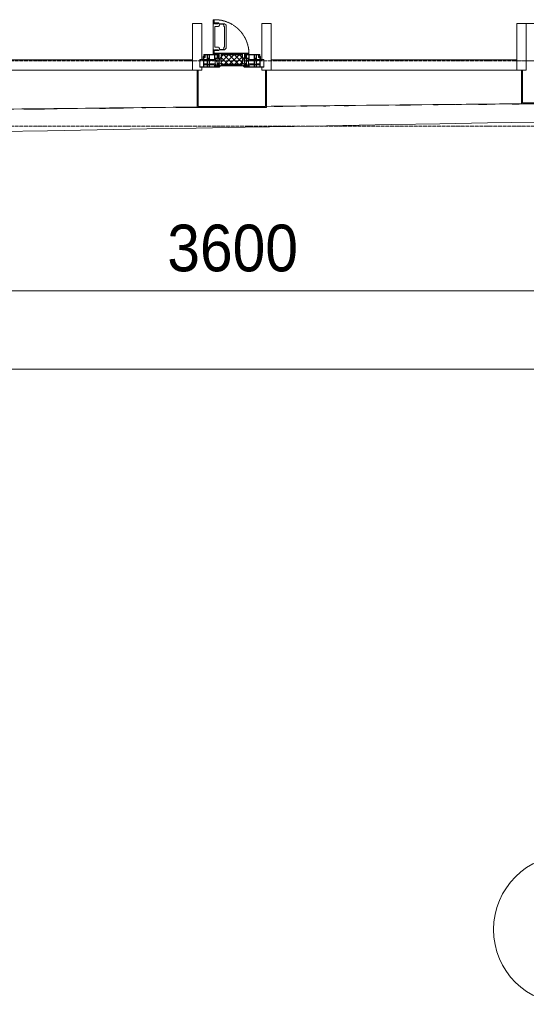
# Model space of a CAD drawing. Header units: millimetres. Extents: x 5617 to 112069, y 7718 to 237687.
# Tile 27 of 62: x 58612 to 61321, y 54849 to 60121. Entities that reach past the tile are written whole.
import ezdxf

# ---------------------------------------------------------------- set-up
doc = ezdxf.new("R2010")
doc.units = ezdxf.units.MM
doc.linetypes.add('-D1-02х01', pattern=[3, 2, -1])
doc.linetypes.add('ADSK_Линия сетки', pattern=[25, 20, -2.5, 0, -2.5])
for name, color, linetype, lineweight in [('Импосты витража', 7, 'Continuous', 18), ('Колонны', 7, 'Continuous', 18), ('Окна', 7, 'Continuous', 18), ('Оси', 7, 'Continuous', 9), ('Панели витража', 7, 'Continuous', 18), ('Размеры', 7, 'Continuous', 9), ('Размеры-100', 7, 'Continuous', 9), ('Стены разрез', 7, 'Continuous', 40), ('Форма', 7, 'Continuous', 18), ('Формообразующий элемент-перекрытие', 7, 'Continuous', 18), ('Элементы узлов', 7, 'Continuous', 18)]:
    doc.layers.add(name, color=color, linetype=linetype, lineweight=lineweight)
doc.styles.add('Arial', font='arial.ttf', dxfattribs={"width": 0.9, "height": 250})
doc.dimstyles.new('Основной_2_5_мм', dxfattribs={"dimscale": 304.8, "dimtxt": 255.06485, "dimasz": 0.463911, "dimexe": 0.492126, "dimexo": 0.492126, "dimgap": 0.098425, "dimtad": 1, "dimdec": 0, "dimdsep": 46, "dimtxsty": 'Arial', "dimblk1": 'OBLIQUE', "dimblk2": 'OBLIQUE', "dimsah": 1, "dimcen": 0.09, "dimdle": 0.492126, "dimazin": 2, "dimtfac": 1, "dimtdec": 4, "dimtix": 1, "dimtmove": 0, "dimatfit": 3, "dimfxl": 1, "dimtvp": 1, "dimtolj": 1, "dimtzin": 0, "dimlwd": 20, "dimlwe": 20, "dimarcsym": 2})

# ---------------------------------------------------------------- blocks, each defined once
blk = doc.blocks.new('A_PAN_Створка - 383мм П-7_2-V55-МКСС_K1_L26_85_950_1')
at = {"layer": 'Панели витража', "lineweight": 5}
h = blk.add_hatch(dxfattribs=at)
h.set_pattern_fill('FP_13', color=256, style=0, pattern_type=2)
h.set_pattern_definition([(225, (44950, 59850), (14.1421356, -14.1421356), []), (315, (44950, 59850), (14.1421356, 14.1421356), [])])
h.paths.add_polyline_path([(38.2, -31.8), (-54.5, -31.8), (-54.9, -34.1), (-57.2, -36.4), (-57.2, -60.8), (-54.6, -63.4), (-53.6, -82.7), (54.6, -81.8), (54.6, -63.4), (57.2, -60.8), (57.2, -36.4), (54.9, -34.1), (54.5, -31.8)])
at = {"layer": 'Окна', "lineweight": 5}
for p, q in [((-67.9, -17), (-171, -17)), ((-171, -17), (-171, -57)), ((-78, -84), (-78, -23.5)), ((-78, -23.5), (-67.9, -23.5)), ((-61.4, -23.5), (-70, -32.1)), ((-70, -32.1), (-70, -62.5)), ((-61.4, -23.5), (-67.9, -17)), ((-67.9, -17), (-67.9, -23.5)), ((-67.9, -23.5), (-64.6, -26.8)), ((-64.6, -26.8), (-61.4, -23.5)), ((61.4, -23.5), (-61.4, -23.5)), ((67.9, -17), (61.4, -23.5)), ((70, -32.1), (61.4, -23.5)), ((61.4, -23.5), (64.6, -26.8)), ((64.6, -26.8), (67.9, -23.5)), ((67.9, -23.5), (67.9, -17)), ((171, -17), (67.9, -17)), ((67.9, -23.5), (78, -23.5)), ((70, -62.5), (70, -32.1)), ((78, -23.5), (78, -84)), ((171, -57), (171, -17)), ((-171, -57), (-156, -57)), ((-153, -60), (-153, -73.5)), ((-153, -73.5), (-150, -73.5)), ((-150, -73.5), (-150, -84)), ((-150, -84), (-78, -84)), ((-73.9, -87.5), (-91.5, -87.5)), ((-91.5, -87.5), (-91.5, -92)), ((-91.5, -92), (91.5, -92)), ((-70, -62.5), (-73.9, -62.5)), ((-73.9, -62.5), (-73.9, -87.5)), ((73.9, -62.5), (70, -62.5)), ((70.1, -105.1), (70.1, -109)), ((95.1, -105.1), (70.1, -105.1)), ((73.9, -87.5), (73.9, -62.5)), ((91.5, -87.5), (73.9, -87.5)), ((74.1, -109.6), (74.1, -105.1)), ((78, -84), (150, -84)), ((89.1, -105.1), (89.1, -109.6)), ((91.5, -92), (91.5, -87.5)), ((93.1, -109.6), (93.1, -105.1)), ((95.1, -87.5), (95.1, -105.1)), ((99.6, -87.5), (95.1, -87.5)), ((97.9, -95.6), (95.1, -95.6)), ((97.9, -95.6), (97.9, -109.6)), ((99.6, -270.5), (99.6, -87.5)), ((150, -84), (150, -73.5)), ((150, -73.5), (153, -73.5)), ((153, -73.5), (153, -60)), ((156, -57), (171, -57)), ((39.7, -109), (31.1, -117.6)), ((31.1, -117.6), (31.1, -240.4)), ((41.4, -123.8), (39.1, -124.2)), ((39.1, -179), (39.1, -124.2)), ((70.1, -109), (39.7, -109)), ((41.4, -123.8), (43.5, -121.7)), ((45, -113.3), (42.3, -118.2)), ((42.3, -118.2), (43.5, -121.7)), ((45.9, -111.2), (45, -113.3)), ((63.3, -111.2), (45.9, -111.2)), ((64.1, -113), (63.3, -111.2)), ((64.1, -113), (66.7, -117)), ((66.7, -117), (68.6, -118.3)), ((68.6, -118.3), (68.6, -121.6)), ((68.6, -121.6), (71.1, -124.1)), ((71.1, -124.1), (89.5, -124.1)), ((89.1, -109.6), (74.1, -109.6)), ((89.5, -124.1), (90.6, -125.2)), ((90.6, -125.2), (90.6, -232.8)), ((97.9, -109.6), (93.1, -109.6)), ((39.1, -179), (39.1, -233.8)), ((39.7, -249), (31.1, -240.4)), ((41.4, -234.2), (39.1, -233.8)), ((70.1, -249), (39.7, -249)), ((41.4, -234.2), (43.5, -236.3)), ((42.3, -239.8), (43.5, -236.3)), ((45, -244.7), (42.3, -239.8)), ((45.9, -246.8), (45, -244.7)), ((63.3, -246.8), (45.9, -246.8)), ((64.1, -245), (63.3, -246.8)), ((64.1, -245), (66.7, -241)), ((66.7, -241), (68.6, -239.7)), ((68.6, -236.4), (71.1, -233.9)), ((68.6, -239.7), (68.6, -236.4)), ((70.1, -252.9), (70.1, -249)), ((95.1, -252.9), (70.1, -252.9)), ((71.1, -233.9), (89.5, -233.9)), ((74.1, -248.4), (74.1, -252.9)), ((89.1, -248.4), (74.1, -248.4)), ((89.1, -252.9), (89.1, -248.4)), ((89.5, -233.9), (90.6, -232.8)), ((93.1, -248.4), (93.1, -252.9)), ((97.9, -248.4), (93.1, -248.4)), ((95.1, -270.5), (95.1, -252.9)), ((97.9, -262.4), (95.1, -262.4)), ((97.9, -262.4), (97.9, -248.4)), ((99.6, -270.5), (95.1, -270.5))]:
    blk.add_line(p, q, dxfattribs=at)
at = {"layer": 'Окна', "color": 253, "lineweight": 5, "true_color": 0xaaaaaa}
for p, q in [((-171, -18.5), (-153.5, -18.5)), ((-153.5, -18.5), (-152, -20)), ((-152, -20), (-152, -73.5)), ((-150.5, -17), (-150.5, -29.4)), ((-132.4, -18.6), (-150.5, -18.6)), ((-150.5, -29.4), (-132.4, -29.4)), ((-150.5, -33.6), (-150.5, -68)), ((-136.3, -33.6), (-150.5, -33.6)), ((-136.4, -52.4), (-150.5, -52.4)), ((-137.2, -31), (-135.8, -35)), ((-132.5, -31), (-137.2, -31)), ((-137.2, -54.8), (-135.8, -50.8)), ((-132.1, -36.8), (-135.8, -35)), ((-132.1, -49), (-135.8, -50.8)), ((-132.5, -31.9), (-133.4, -33.7)), ((-133.4, -33.7), (-130.1, -35.3)), ((-133.4, -52), (-130.1, -50.4)), ((-132.5, -53.8), (-133.4, -52)), ((-132.5, -31.9), (-132.5, -31)), ((-132.4, -29.4), (-132.4, -18.6)), ((-132.1, -49), (-132.1, -36.8)), ((-131, -18.2), (-131, -29.5)), ((-120.8, -18.2), (-131, -18.2)), ((-131, -29.5), (-120.8, -29.5)), ((-131, -30.9), (-131, -33)), ((-120.8, -30.9), (-131, -30.9)), ((-129.4, -34.6), (-131, -33)), ((-129.4, -51.1), (-131, -52.7)), ((-130.1, -35.3), (-129.4, -34.6)), ((-130.1, -35.3), (-130.1, -50.4)), ((-130.1, -50.4), (-129.4, -51.1)), ((-122.4, -34.6), (-120.8, -33)), ((-121.7, -35.3), (-122.4, -34.6)), ((-121.7, -50.4), (-122.4, -51.1)), ((-122.4, -51.1), (-120.8, -52.7)), ((-118.4, -33.7), (-121.7, -35.3)), ((-121.7, -35.3), (-121.7, -50.4)), ((-118.4, -52), (-121.7, -50.4)), ((-120.8, -18.2), (-120.8, -29.5)), ((-120.8, -30.9), (-120.8, -33)), ((-119.7, -36.8), (-115.9, -35)), ((-119.7, -49), (-119.7, -36.8)), ((-119.7, -49), (-115.9, -50.8)), ((-119.3, -18.6), (-92.5, -18.6)), ((-119.3, -29.4), (-119.3, -18.6)), ((-92.5, -29.4), (-119.3, -29.4)), ((-119.3, -31), (-114.6, -31)), ((-119.3, -31.9), (-119.3, -31)), ((-119.3, -31.9), (-118.4, -33.7)), ((-119.3, -53.8), (-118.4, -52)), ((-114.6, -31), (-115.9, -35)), ((-114.6, -54.8), (-115.9, -50.8)), ((-94.1, -33.5), (-115.4, -33.5)), ((-94.1, -52.5), (-115.3, -52.5)), ((-89.9, -35.1), (-94.1, -33.5)), ((-89.9, -50.9), (-94.1, -52.5)), ((-92.5, -18.6), (-92.5, -29.4)), ((-90.8, -18.5), (-90.8, -29.4)), ((-87.3, -18.5), (-90.8, -18.5)), ((-90.8, -29.4), (-85.9, -29.4)), ((-89.9, -32.5), (-89.9, -35.1)), ((-85.9, -32.5), (-89.9, -32.5)), ((-89.9, -35.1), (-89.9, -50.9)), ((-89.9, -52.2), (-89.9, -50.9)), ((-89.9, -52.2), (-88.6, -53.5)), ((-87.3, -20.4), (-87.3, -18.5)), ((-87.3, -20.4), (-87.3, -21.9)), ((-84.8, -20.4), (-87.3, -20.4)), ((-87.3, -21.9), (-85.9, -21.9)), ((-85.9, -18.2), (-85.9, -20.4)), ((-75.9, -18.2), (-85.9, -18.2)), ((-85.9, -21.9), (-85.9, -29.4)), ((-85.9, -29.4), (-85.9, -32.5)), ((-85.9, -53.5), (-78, -45.6)), ((-83.4, -20.4), (-84.8, -20.4)), ((-70, -33.8), (-83.4, -20.4)), ((-78, -36.8), (-70, -36.8)), ((-78, -45.6), (-78, -36.8)), ((-75.9, -21.5), (-75.9, -18.2)), ((-75.9, -21.5), (-75.9, -23.5)), ((-74.9, -21.5), (-75.9, -21.5)), ((-75.9, -23.5), (-73, -23.5)), ((-74.9, -17.9), (-74.9, -21.5)), ((-68.9, -17.9), (-74.9, -17.9)), ((-67.2, -29.3), (-73, -23.5)), ((-70, -36.8), (-70, -33.8)), ((-68.9, -21.5), (-68.9, -17.9)), ((-67.9, -21.5), (-68.9, -21.5)), ((-67.9, -21.5), (-67.9, -23.5)), ((-67.9, -23.5), (-64.6, -26.8)), ((-64.6, -26.8), (-67.2, -29.3)), ((67.9, -23.5), (64.6, -26.8)), ((64.6, -26.8), (67.2, -29.3)), ((67.2, -29.3), (73, -23.5)), ((67.9, -21.5), (67.9, -23.5)), ((67.9, -21.5), (68.9, -21.5)), ((68.9, -17.9), (74.9, -17.9)), ((68.9, -21.5), (68.9, -17.9)), ((70, -33.8), (83.4, -20.4)), ((70, -36.8), (70, -33.8)), ((78, -36.8), (70, -36.8)), ((75.9, -23.5), (73, -23.5)), ((74.9, -17.9), (74.9, -21.5)), ((74.9, -21.5), (75.9, -21.5)), ((75.9, -18.2), (85.9, -18.2)), ((75.9, -21.5), (75.9, -18.2)), ((75.9, -21.5), (75.9, -23.5)), ((78, -45.6), (78, -36.8)), ((85.9, -53.5), (78, -45.6)), ((83.4, -20.4), (84.8, -20.4)), ((84.8, -20.4), (87.3, -20.4)), ((85.9, -18.2), (85.9, -20.4)), ((85.9, -21.9), (85.9, -29.4)), ((87.3, -21.9), (85.9, -21.9)), ((85.9, -29.4), (85.9, -32.5)), ((90.8, -29.4), (85.9, -29.4)), ((85.9, -32.5), (89.9, -32.5)), ((87.3, -18.5), (90.8, -18.5)), ((87.3, -20.4), (87.3, -18.5)), ((87.3, -20.4), (87.3, -21.9)), ((89.9, -52.2), (88.6, -53.5)), ((89.9, -32.5), (89.9, -35.1)), ((89.9, -35.1), (94.1, -33.5)), ((89.9, -35.1), (89.9, -50.9)), ((89.9, -50.9), (94.1, -52.5)), ((89.9, -52.2), (89.9, -50.9)), ((90.8, -18.5), (90.8, -29.4)), ((92.5, -18.6), (92.5, -29.4)), ((119.3, -18.6), (92.5, -18.6)), ((92.5, -29.4), (119.3, -29.4)), ((94.1, -33.5), (115.4, -33.5)), ((94.1, -52.5), (115.3, -52.5)), ((114.6, -31), (115.9, -35)), ((119.3, -31), (114.6, -31)), ((114.6, -54.8), (115.9, -50.8)), ((119.7, -36.8), (115.9, -35)), ((119.7, -49), (115.9, -50.8)), ((119.3, -31.9), (118.4, -33.7)), ((118.4, -33.7), (121.7, -35.3)), ((118.4, -52), (121.7, -50.4)), ((119.3, -53.8), (118.4, -52)), ((119.3, -29.4), (119.3, -18.6)), ((119.3, -31.9), (119.3, -31)), ((119.7, -49), (119.7, -36.8)), ((120.8, -18.2), (120.8, -29.5)), ((120.8, -18.2), (131, -18.2)), ((131, -29.5), (120.8, -29.5)), ((120.8, -30.9), (120.8, -33)), ((120.8, -30.9), (131, -30.9)), ((122.4, -34.6), (120.8, -33)), ((122.4, -51.1), (120.8, -52.7)), ((121.7, -35.3), (122.4, -34.6)), ((121.7, -35.3), (121.7, -50.4)), ((121.7, -50.4), (122.4, -51.1)), ((129.4, -34.6), (131, -33)), ((130.1, -35.3), (129.4, -34.6)), ((130.1, -50.4), (129.4, -51.1)), ((129.4, -51.1), (131, -52.7)), ((133.4, -33.7), (130.1, -35.3)), ((130.1, -35.3), (130.1, -50.4)), ((133.4, -52), (130.1, -50.4)), ((131, -18.2), (131, -29.5)), ((131, -30.9), (131, -33)), ((132.1, -36.8), (135.8, -35)), ((132.1, -49), (132.1, -36.8)), ((132.1, -49), (135.8, -50.8)), ((132.4, -18.6), (150.5, -18.6)), ((132.4, -29.4), (132.4, -18.6)), ((150.5, -29.4), (132.4, -29.4)), ((132.5, -31), (137.2, -31)), ((132.5, -31.9), (132.5, -31)), ((132.5, -31.9), (133.4, -33.7)), ((132.5, -53.8), (133.4, -52)), ((137.2, -31), (135.8, -35)), ((137.2, -54.8), (135.8, -50.8)), ((136.3, -33.6), (150.5, -33.6)), ((136.4, -52.4), (150.5, -52.4)), ((150.5, -17), (150.5, -29.4)), ((150.5, -33.6), (150.5, -68)), ((153.5, -18.5), (152, -20)), ((152, -20), (152, -73.5)), ((171, -18.5), (153.5, -18.5)), ((-171, -55.5), (-152, -55.5)), ((-150.5, -56.6), (-132.4, -56.6)), ((-150.5, -68), (-143.5, -68)), ((-150.5, -69.5), (-150.5, -73.5)), ((-145, -69.5), (-150.5, -69.5)), ((-148.5, -81), (-148.5, -82.5)), ((-143.5, -81), (-148.5, -81)), ((-148.5, -82.5), (-132.4, -82.5)), ((-145, -69.5), (-145, -79.5)), ((-143.5, -68), (-143.5, -81)), ((-132.5, -54.8), (-137.2, -54.8)), ((-132.5, -53.8), (-132.5, -54.8)), ((-132.4, -56.6), (-132.4, -82.5)), ((-131, -55.1), (-131, -52.7)), ((-120.8, -55.1), (-131, -55.1)), ((-131, -56.5), (-131, -62.6)), ((-131, -56.5), (-120.8, -56.5)), ((-120.8, -62.6), (-131, -62.6)), ((-131, -64.6), (-120.8, -64.6)), ((-131, -82.5), (-131, -64.6)), ((-131, -82.5), (-120.8, -82.5)), ((-120.8, -55.1), (-120.8, -52.7)), ((-120.8, -56.5), (-120.8, -62.6)), ((-120.8, -82.5), (-120.8, -64.6)), ((-119.3, -53.8), (-119.3, -54.8)), ((-119.3, -54.8), (-114.6, -54.8)), ((-119.3, -56.6), (-119.3, -82.5)), ((-92.5, -56.6), (-119.3, -56.6)), ((-119.3, -82.5), (-92.5, -82.5)), ((-92.5, -56.6), (-92.5, -82.5)), ((-90.8, -56.6), (-85.9, -56.6)), ((-90.8, -62.7), (-90.8, -56.6)), ((-80.4, -62.7), (-90.8, -62.7)), ((-90.8, -64.6), (-90.8, -82.5)), ((-80.1, -64.6), (-90.8, -64.6)), ((-90.8, -82.5), (-79.5, -82.5)), ((-85.9, -53.5), (-88.6, -53.5)), ((-85.9, -56.6), (-85.9, -53.5)), ((-78, -84), (-85, -84)), ((-85, -84), (-85, -87.5)), ((-85, -87.5), (-78, -87.5)), ((-80.4, -61.1), (-80.4, -62.7)), ((-78, -61.1), (-80.4, -61.1)), ((-80.1, -66.1), (-80.1, -64.6)), ((-78, -66.1), (-80.1, -66.1)), ((-79.5, -80.6), (-78, -80.6)), ((-79.5, -82.5), (-79.5, -80.6)), ((-78, -66.1), (-78, -61.1)), ((-78, -87.5), (-78, -84)), ((78, -61.1), (80.4, -61.1)), ((78, -66.1), (78, -61.1)), ((78, -66.1), (80.1, -66.1)), ((79.5, -80.6), (78, -80.6)), ((78, -87.5), (78, -84)), ((78, -84), (85, -84)), ((85, -87.5), (78, -87.5)), ((79.5, -82.5), (79.5, -80.6)), ((90.8, -82.5), (79.5, -82.5)), ((80.1, -64.6), (90.8, -64.6)), ((80.1, -66.1), (80.1, -64.6)), ((80.4, -61.1), (80.4, -62.7)), ((80.4, -62.7), (90.8, -62.7)), ((85, -84), (85, -87.5)), ((85.9, -53.5), (88.6, -53.5)), ((85.9, -56.6), (85.9, -53.5)), ((90.8, -56.6), (85.9, -56.6)), ((90.8, -62.7), (90.8, -56.6)), ((90.8, -64.6), (90.8, -82.5)), ((92.5, -56.6), (119.3, -56.6)), ((92.5, -56.6), (92.5, -82.5)), ((119.3, -82.5), (92.5, -82.5)), ((119.3, -54.8), (114.6, -54.8)), ((119.3, -53.8), (119.3, -54.8)), ((119.3, -56.6), (119.3, -82.5)), ((120.8, -55.1), (120.8, -52.7)), ((120.8, -55.1), (131, -55.1)), ((120.8, -56.5), (120.8, -62.6)), ((131, -56.5), (120.8, -56.5)), ((120.8, -62.6), (131, -62.6)), ((120.8, -82.5), (120.8, -64.6)), ((131, -64.6), (120.8, -64.6)), ((131, -82.5), (120.8, -82.5)), ((131, -55.1), (131, -52.7)), ((131, -56.5), (131, -62.6)), ((131, -82.5), (131, -64.6)), ((150.5, -56.6), (132.4, -56.6)), ((132.4, -56.6), (132.4, -82.5)), ((148.5, -82.5), (132.4, -82.5)), ((132.5, -53.8), (132.5, -54.8)), ((132.5, -54.8), (137.2, -54.8)), ((143.5, -68), (143.5, -81)), ((150.5, -68), (143.5, -68)), ((143.5, -81), (148.5, -81)), ((145, -69.5), (150.5, -69.5)), ((145, -69.5), (145, -79.5)), ((148.5, -81), (148.5, -82.5)), ((150.5, -69.5), (150.5, -73.5)), ((171, -55.5), (152, -55.5))]:
    blk.add_line(p, q, dxfattribs=at)
at = {"layer": 'Окна', "lineweight": 5}
for centre, start, end in [((-156, -60), 0, 90), ((156, -60), 90, 180)]:
    blk.add_arc(centre, 3, start, end, dxfattribs=at)
at = {"layer": 'Окна', "linetype": '-D1-02х01', "lineweight": 5}
blk.add_arc((91.4, -87.5), 183, 181.4091, 271.1445, dxfattribs=at)
at = {"layer": 'Элементы узлов', "color": 253, "lineweight": 5, "true_color": 0xaaaaaa}
for p, q in [((-70, -32.1), (-61.4, -23.5)), ((-70, -62.5), (-70, -32.1)), ((-67.8, -38.3), (-65.7, -37.4)), ((-67.8, -55.7), (-67.8, -38.3)), ((-65.7, -37.4), (-60.8, -34.7)), ((61.4, -23.5), (-61.4, -23.5)), ((-60.8, -34.7), (-57.3, -35.9)), ((-55.2, -33.8), (-57.3, -35.9)), ((-54.9, -34.1), (-57.2, -36.4)), ((-57.2, -36.4), (-57.2, -60.8)), ((-55.2, -33.8), (-54.8, -31.5)), ((-54.9, -25.8), (-53.9, -24.8)), ((-54.9, -29.5), (-54.9, -25.8)), ((-53.9, -30.5), (-54.9, -29.5)), ((-54.5, -31.8), (-54.9, -34.1)), ((0, -31.5), (-54.8, -31.5)), ((54.5, -31.8), (-54.5, -31.8)), ((-53.9, -24.8), (53.9, -24.8)), ((53.9, -30.5), (-53.9, -30.5)), ((0, -31.5), (54.8, -31.5)), ((54.9, -25.8), (53.9, -24.8)), ((53.9, -30.5), (54.9, -29.5)), ((54.9, -34.1), (54.5, -31.8)), ((55.2, -33.8), (54.8, -31.5)), ((54.9, -29.5), (54.9, -25.8)), ((57.2, -36.4), (54.9, -34.1)), ((55.2, -33.8), (57.3, -35.9)), ((57.2, -60.8), (57.2, -36.4)), ((60.8, -34.7), (57.3, -35.9)), ((65.7, -37.4), (60.8, -34.7)), ((70, -32.1), (61.4, -23.5)), ((67.8, -38.3), (65.7, -37.4)), ((67.8, -55.7), (67.8, -38.3)), ((70, -62.5), (70, -32.1)), ((-91.5, -87.5), (-73.9, -87.5)), ((-91.5, -92), (-91.5, -87.5)), ((-91.5, -92), (91.5, -92)), ((-83.4, -90.3), (-83.4, -87.5)), ((-83.4, -90.3), (-69.4, -90.3)), ((-73.9, -62.5), (-70, -62.5)), ((-73.9, -87.5), (-73.9, -62.5)), ((-69.4, -66.5), (-73.9, -66.5)), ((-73.9, -81.5), (-69.4, -81.5)), ((-69.4, -85.5), (-73.9, -85.5)), ((-69.4, -81.5), (-69.4, -66.5)), ((-69.4, -90.3), (-69.4, -85.5)), ((-61.7, -62.5), (-67.9, -62.5)), ((-67.9, -62.5), (-67.9, -89.3)), ((-67.9, -89.3), (-66.9, -90.3)), ((-66, -56.5), (-67.8, -55.7)), ((-66.9, -90.3), (-57.4, -90.3)), ((-66, -56.5), (-62, -59.1)), ((-62, -59.1), (-60.7, -61)), ((-61.7, -64.9), (-61.7, -62.5)), ((-60.1, -67.7), (-61.7, -64.9)), ((-60.7, -61), (-57.4, -61)), ((-56.4, -67.7), (-60.1, -67.7)), ((-57.4, -61), (-54.9, -63.5)), ((-57.4, -90.3), (-56.4, -89.4)), ((-57.2, -60.8), (-54.6, -63.4)), ((-56.4, -89.4), (-56.4, -67.7)), ((-54.9, -63.5), (-54.9, -81.9)), ((-54.9, -81.9), (-53.8, -83)), ((-54.9, -85.6), (-53.9, -84.6)), ((-54.9, -89.3), (-54.9, -85.6)), ((-53.9, -90.3), (-54.9, -89.3)), ((-54.6, -63.4), (-54.6, -81.8)), ((-54.6, -81.8), (-53.6, -82.7)), ((-53.9, -84.6), (53.9, -84.6)), ((53.9, -90.3), (-53.9, -90.3)), ((53.8, -83), (-53.8, -83)), ((-53.6, -82.7), (53.6, -82.7)), ((53.6, -82.7), (54.6, -81.8)), ((54.9, -81.9), (53.8, -83)), ((54.9, -85.6), (53.9, -84.6)), ((53.9, -90.3), (54.9, -89.3)), ((54.6, -63.4), (57.2, -60.8)), ((54.6, -81.8), (54.6, -63.4)), ((57.4, -61), (54.9, -63.5)), ((54.9, -63.5), (54.9, -81.9)), ((54.9, -89.3), (54.9, -85.6)), ((56.4, -67.7), (60.1, -67.7)), ((56.4, -89.4), (56.4, -67.7)), ((57.4, -90.3), (56.4, -89.4)), ((60.7, -61), (57.4, -61)), ((66.9, -90.3), (57.4, -90.3)), ((60.1, -67.7), (61.7, -64.9)), ((62, -59.1), (60.7, -61)), ((61.7, -62.5), (67.9, -62.5)), ((61.7, -64.9), (61.7, -62.5)), ((66, -56.5), (62, -59.1)), ((66, -56.5), (67.8, -55.7)), ((67.9, -89.3), (66.9, -90.3)), ((67.9, -62.5), (67.9, -89.3)), ((69.4, -66.5), (73.9, -66.5)), ((69.4, -81.5), (69.4, -66.5)), ((73.9, -81.5), (69.4, -81.5)), ((69.4, -85.5), (73.9, -85.5)), ((69.4, -90.3), (69.4, -85.5)), ((83.4, -90.3), (69.4, -90.3)), ((73.9, -62.5), (70, -62.5)), ((73.9, -87.5), (73.9, -62.5)), ((91.5, -87.5), (73.9, -87.5)), ((83.4, -90.3), (83.4, -87.5)), ((91.5, -92), (91.5, -87.5))]:
    blk.add_line(p, q, dxfattribs=at)
blk = doc.blocks.new('System Panel - A_PAN_Glass-7451309-МКСС_K1_L26_85_950_1')
at = {"layer": 'Панели витража', "color": 253, "lineweight": 5, "true_color": 0xaaaaaa}
for p, q in [((657.5, 0), (-657.5, 0)), ((-657.5, 0), (-657.5, -55)), ((657.5, -55), (657.5, 0)), ((-657.5, -55), (657.5, -55))]:
    blk.add_line(p, q, dxfattribs=at)
blk = doc.blocks.new('Rectangular Mullion - R_StandardFrame_50Wx250H-V47-МКСС_K1_L26_85_950_1')
at = {"layer": 'Импосты витража', "color": 253, "lineweight": 5, "true_color": 0xaaaaaa}
for p, q in [((-25, 0), (-25, 250)), ((-25, 250), (25, 250)), ((25, 250), (25, 57)), ((0, 0), (-25, 0)), ((25, 0), (5, 0)), ((25, 17), (25, 0))]:
    blk.add_line(p, q, dxfattribs=at)
blk = doc.blocks.new('Rectangular Mullion - R_StandardFrame_50Wx250H-V49-МКСС_K1_L26_85_950_1')
at = {"layer": 'Импосты витража', "color": 253, "lineweight": 5, "true_color": 0xaaaaaa}
for p, q in [((-25, 57), (-25, 250)), ((-25, 250), (25, 250)), ((25, 250), (25, 0)), ((-25, 0), (-25, 17)), ((-5, 0), (-25, 0)), ((25, 0), (0, 0))]:
    blk.add_line(p, q, dxfattribs=at)
blk = doc.blocks.new('System Panel - A_PAN_Glass-7449970-МКСС_K1_L26_85_950_1')
at = {"layer": 'Панели витража', "color": 253, "lineweight": 5, "true_color": 0xaaaaaa}
for p, q in [((657.5, 0), (-657.5, 0)), ((-657.5, 0), (-657.5, -55)), ((657.5, -55), (657.5, 0)), ((-657.5, -55), (657.5, -55))]:
    blk.add_line(p, q, dxfattribs=at)
blk = doc.blocks.new('Rectangular Mullion - R_StandardFrame_50Wx250H-7449966-МКСС_K1_L26_85_950_1')
at = {"layer": 'Импосты витража', "color": 253, "lineweight": 5, "true_color": 0xaaaaaa}
for p, q in [((-25, 0), (-25, 250)), ((-25, 250), (25, 250)), ((25, 250), (25, 0)), ((-5, 0), (-25, 0)), ((25, 0), (0, 0))]:
    blk.add_line(p, q, dxfattribs=at)
blk = doc.blocks.new('A_SLK_PAN_Type1 - Прямой тип панели-6617964-МКСС_K1_L26_85_950_1')
at = {"layer": 'Колонны', "lineweight": 5}
for p, q in [((-245, 0), (-250, 0)), ((-250, 0), (-250, -180)), ((-245, -175), (-245, 0)), ((245, 0), (245, -175)), ((250, 0), (245, 0)), ((250, -180), (250, 0)), ((-250, -180), (250, -180)), ((245, -175), (-245, -175))]:
    blk.add_line(p, q, dxfattribs=at)
blk = doc.blocks.new('A_SLK_PAN_Type1 - Прямой тип панели Ф-1_1-7447312-МКСС_K1_L26_85_950_1')
at = {"layer": 'Колонны', "lineweight": 5}
for p, q in [((-180, 0), (-185, 0)), ((-185, 0), (-185, -200)), ((-180, -195), (-180, 0)), ((180, 0), (180, -195)), ((185, 0), (180, 0)), ((185, -200), (185, 0)), ((-185, -200), (185, -200)), ((180, -195), (-180, -195))]:
    blk.add_line(p, q, dxfattribs=at)
blk = doc.blocks.new('A_OGR_PAN_Отлив - A_OGR_PAN_Отлив-5586159-МКСС_K1_L26_85_950_1')
at = {"layer": 'Колонны', "color": 253, "lineweight": 5, "true_color": 0xaaaaaa}
blk.add_line((-577.2, 200), (-682.5, 200), dxfattribs=at)
blk = doc.blocks.new('135_SLK_K1_AR_FCD_rvt-1-МКСС_K1_L26_85_950_1')
at = {"layer": 'Стены разрез', "color": 253, "lineweight": 9, "true_color": 0xaaaaaa}
for p, q in [((46975, 60100), (46525, 60100)), ((46525, 60100), (46525, 59900)), ((46525, 59900), (46975, 59900))]:
    blk.add_line(p, q, dxfattribs=at)
at = {"layer": 'Форма', "color": 253, "lineweight": 5, "true_color": 0xaaaaaa}
blk.add_open_spline([(22960.9, 59315.6), (23921.4, 59304.8), (32653.8, 59261.7), (51193, 59682.2), (56217.7, 59730)], degree=3, knots=[40.184628, 40.184628, 40.184628, 40.184628, 45.960513, 86.414517, 86.414517, 86.414517, 86.414517], dxfattribs=at)
at = {"layer": 'Форма', "color": 253, "lineweight": 9, "true_color": 0xaaaaaa}
for points in [[(43400, 59638.1), (43855, 59643), (44310, 59647.9), (44765, 59652.7)], [(44986.6, 59655), (45034.4, 59655.5), (45082.2, 59656), (45130, 59656.5)]]:
    blk.add_open_spline(points, degree=3, dxfattribs=at)
blk.add_open_spline([(45135, 59656.6), (45274, 59658), (45729, 59662.7), (46184, 59667.4), (46500, 59670.6)], degree=3, knots=[-0.2704853, -0.2704853, -0.2704853, -0.2704853, -0.26143791, -0.2408649, -0.2408649, -0.2408649, -0.2408649], dxfattribs=at)
at = {"layer": 'Формообразующий элемент-перекрытие', "color": 253, "lineweight": 5, "true_color": 0xaaaaaa}
for points in [[(44015.9, 59643.1), (43956.3, 59642.4), (43896.7, 59641.8), (43837.1, 59641.2)], [(44371.1, 59646.9), (44328.4, 59646.5), (44285.6, 59646), (44242.9, 59645.5)], [(44489.9, 59648.2), (44483.4, 59648.1), (44476.9, 59648), (44470.5, 59648)], [(44660.4, 59650), (44657, 59650), (44653.6, 59649.9), (44650.2, 59649.9)], [(45223.7, 59656), (45207.6, 59655.8), (45191.6, 59655.6), (45175.6, 59655.5)], [(45353.1, 59657.3), (45341.6, 59657.2), (45330.2, 59657.1), (45318.7, 59657)], [(45465, 59658.5), (45456.8, 59658.4), (45448.5, 59658.3), (45440.2, 59658.2)], [(45573.7, 59659.6), (45565.8, 59659.6), (45557.9, 59659.5), (45550, 59659.4)], [(45905.6, 59663.1), (45879.1, 59662.8), (45852.7, 59662.5), (45826.2, 59662.3)], [(46054, 59664.6), (46045.7, 59664.5), (46037.4, 59664.5), (46029.2, 59664.4)], [(46177.9, 59665.9), (46167.8, 59665.8), (46157.7, 59665.7), (46147.5, 59665.6)], [(46358.1, 59667.7), (46328.5, 59667.4), (46298.8, 59667.1), (46269.2, 59666.8)], [(46498.4, 59669.2), (46481.9, 59669), (46465.4, 59668.8), (46448.9, 59668.7)]]:
    blk.add_open_spline(points, degree=3, dxfattribs=at)
at = {"layer": 'Импосты витража', "color": 253, "lineweight": 5, "true_color": 0xaaaaaa, "extrusion": (0, 0, -1)}
for name, p in [('Rectangular Mullion - R_StandardFrame_50Wx250H-V49-МКСС_K1_L26_85_950_1', (-44765, 59850)), ('Rectangular Mullion - R_StandardFrame_50Wx250H-V47-МКСС_K1_L26_85_950_1', (-45135, 59850)), ('Rectangular Mullion - R_StandardFrame_50Wx250H-7449966-МКСС_K1_L26_85_950_1', (-46500, 59850))]:
    blk.add_blockref(name, p, dxfattribs=at)
at = {"layer": 'Колонны', "color": 253, "lineweight": 5, "true_color": 0xaaaaaa}
for name, p in [('A_SLK_PAN_Type1 - Прямой тип панели Ф-1_1-7447312-МКСС_K1_L26_85_950_1', (44950, 59850)), ('A_SLK_PAN_Type1 - Прямой тип панели-6617964-МКСС_K1_L26_85_950_1', (46750, 59850))]:
    blk.add_blockref(name, p, dxfattribs=at)
at = {"layer": 'Колонны', "color": 253, "lineweight": 5, "true_color": 0xaaaaaa, "rotation": 180}
blk.add_blockref('A_OGR_PAN_Отлив - A_OGR_PAN_Отлив-5586159-МКСС_K1_L26_85_950_1', (44082.5, 59850), dxfattribs=at)
at = {"layer": 'Панели витража', "color": 253, "lineweight": 5, "true_color": 0xaaaaaa, "rotation": 180}
for name, p in [('A_PAN_Створка - 383мм П-7_2-V55-МКСС_K1_L26_85_950_1', (44950, 59850)), ('System Panel - A_PAN_Glass-7451309-МКСС_K1_L26_85_950_1', (44082.5, 59850)), ('System Panel - A_PAN_Glass-7449970-МКСС_K1_L26_85_950_1', (45817.5, 59850))]:
    blk.add_blockref(name, p, dxfattribs=at)
blk = doc.blocks.new('Ось сетки - Круг_Ø8 мм-6577-МКСС_K1_L26_85_950_1')
at = {"layer": 'Оси', "lineweight": 20}
for start, end in [(360, 180), (180, 360)]:
    blk.add_arc((0, 0), 4, start, end, dxfattribs=at)
blk = doc.blocks.new('DIMBLOCK12-МКСС_K1_L26_85_950_1')
at = {"layer": 'Размеры-100', "lineweight": 20, "transparency": 16777216}
for p, q in [((57946.3, 58668.6), (57946.3, 58818.6)), ((61546.3, 58668.6), (61546.3, 58818.6)), ((57946.3, 58668.6), (61546.3, 58668.6)), ((57946.3, 58668.6), (57946.3, 58618.6)), ((61546.3, 58668.6), (61546.3, 58618.6))]:
    blk.add_line(p, q, dxfattribs=at)
at = {"layer": 'Размеры-100', "lineweight": 40, "transparency": 16777216}
for p, q in [((57946.3, 58668.6), (58017, 58739.3)), ((61546.3, 58668.6), (61617, 58739.3)), ((57946.3, 58668.6), (57875.6, 58597.9)), ((61546.3, 58668.6), (61475.6, 58597.9))]:
    blk.add_line(p, q, dxfattribs=at)
at = {"layer": 'Размеры-100', "color": 0, "lineweight": 20, "transparency": 16777216, "insert": (59401, 59023.2), "char_height": 250, "width": 828.765, "attachment_point": 1, "line_spacing_factor": 0.941778, "style": 'Arial'}
blk.add_mtext('3600', dxfattribs=at)
blk = doc.blocks.new('_Oblique')
at = {"color": 0, "linetype": 'ByBlock', "lineweight": -2}
blk.add_line((-0.5, -0.5), (0.5, 0.5), dxfattribs=at)
blk = doc.blocks.new('DIMBLOCK19-МКСС_K1_L26_85_950_1')
at = {"layer": 'Размеры-100', "lineweight": 20, "transparency": 16777216}
for p, q in [((29146.3, 58248.6), (29146.3, 58398.6)), ((72346.3, 58248.6), (72346.3, 58398.6)), ((28996.3, 58248.6), (72346.3, 58248.6)), ((29146.3, 58248.6), (29146.3, 58198.6)), ((72346.3, 58248.6), (72346.3, 58198.6))]:
    blk.add_line(p, q, dxfattribs=at)
at = {"layer": 'Размеры-100', "lineweight": 40, "transparency": 16777216}
for p, q in [((29146.3, 58248.6), (29217, 58319.3)), ((72346.3, 58248.6), (72417, 58319.3)), ((29146.3, 58248.6), (29075.6, 58177.9)), ((72346.3, 58248.6), (72275.6, 58177.9))]:
    blk.add_line(p, q, dxfattribs=at)
at = {"layer": 'Размеры-100', "color": 0, "lineweight": 20, "transparency": 16777216, "insert": (50314.6, 58603.2), "char_height": 250, "width": 1035.956, "attachment_point": 1, "line_spacing_factor": 0.941778, "style": 'Arial'}
blk.add_mtext('43200', dxfattribs=at)

msp = doc.modelspace()

# ---------------------------------------------------------------- linework, layer by layer
at = {"layer": 'Оси', "linetype": 'ADSK_Линия сетки'}
for p, q in [((81346.3, 59900), (27640.3, 59900)), ((81346.3, 59550), (26370.3, 59550))]:
    msp.add_line(p, q, dxfattribs=at)

# ---------------------------------------------------------------- block references
at = {"lineweight": 5}
msp.add_blockref('135_SLK_K1_AR_FCD_rvt-1-МКСС_K1_L26_85_950_1', (14796.3, 0), dxfattribs=at)
at = {"layer": 'Оси', "lineweight": 20, "xscale": 99.99999999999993, "yscale": 99.99999999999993, "zscale": 99.99999999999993}
msp.add_blockref('Ось сетки - Круг_Ø8 мм-6577-МКСС_K1_L26_85_950_1', (61546.3, 55248.9), dxfattribs=at)

# ---------------------------------------------------------------- dimensions: what is measured, and where the dimension line sits
at = {"layer": 'Размеры', "lineweight": 20}
for base, p1, p2, override, picture, middle in [((61546.3, 58668.6), (57946.3, 58768.6), (61546.3, 58768.6), {"dimpost": '<>', "dimfxl": 3600}, 'DIMBLOCK12-МКСС_K1_L26_85_950_1', (59746.3, 58826.3)), ((72346.3, 58248.6), (29146.3, 58348.6), (72346.3, 58348.6), {"dimpost": '<>', "dimfxl": 43200}, 'DIMBLOCK19-МКСС_K1_L26_85_950_1', (50746.3, 58406.3))]:
    dim = msp.add_linear_dim(base=base, p1=p1, p2=p2, dimstyle='Основной_2_5_мм', override=override, dxfattribs=at)
    dim.commit()
    dim.dimension.update_dxf_attribs({"geometry": picture, "text_midpoint": middle})

doc.saveas('drawing.dxf')
